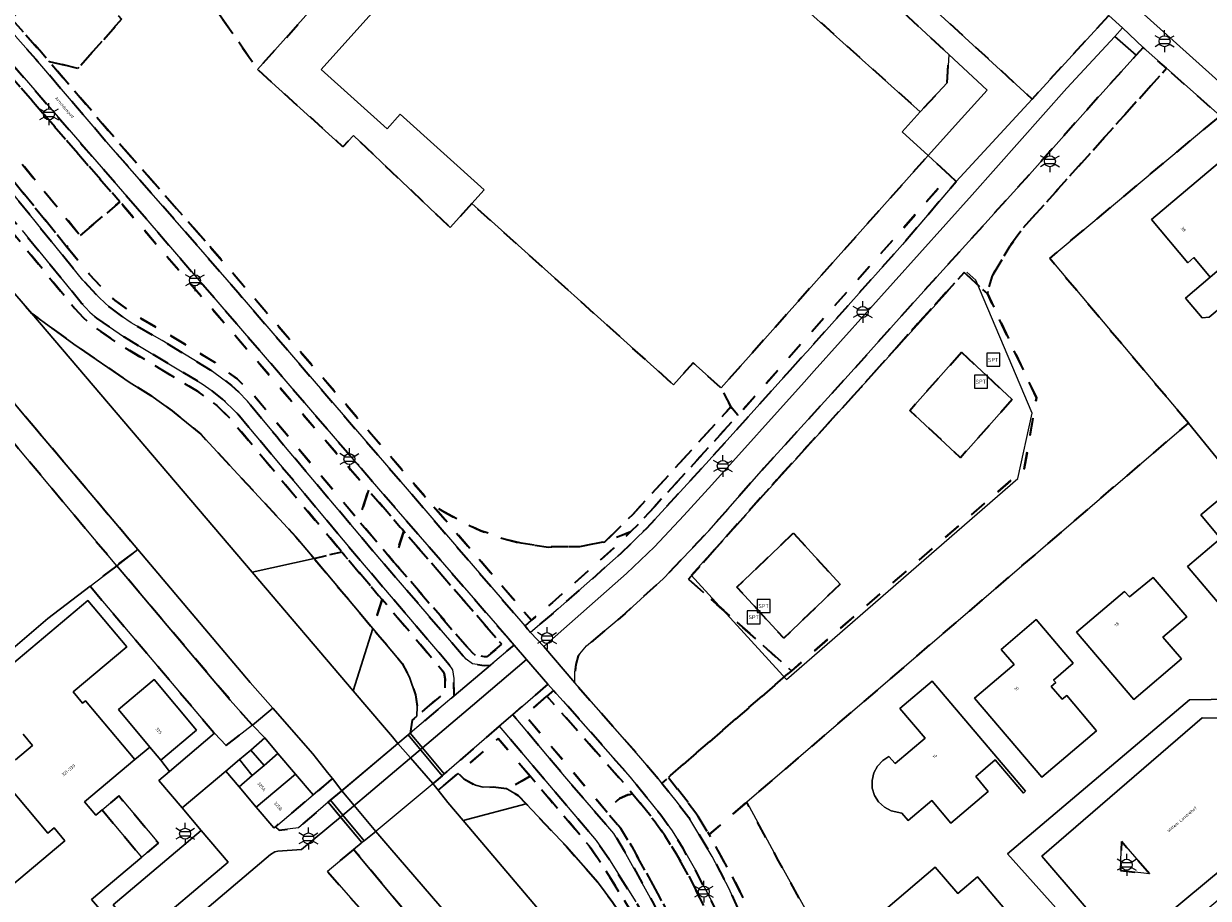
# Model space of a CAD drawing. Extents: x 105780 to 185197, y 477999 to 525027.
# Tile 232 of 256: x 108381 to 108518, y 479887 to 479988. Entities that reach past the tile are written whole.
import ezdxf
from ezdxf.enums import TextEntityAlignment as Align

# ---------------------------------------------------------------- set-up
doc = ezdxf.new("R2010")
doc.units = 0
doc.linetypes.add('XX-HIDDEN', pattern=[4, 2, -2])
for name, color, linetype, lineweight in [('B-GV-GR-MATERIAALGRENS-G', 252, 'XX-HIDDEN', 35), ('B-RO-IE-MEUBILAIR_WEGMEUBILAIR-S', 252, 'Continuous', 25), ('B-RO-IE-TERREINAFSCHEIDING_KUNSTMATIG_HEKWERK-G', 252, 'IE-TERREINAFSCHEIDING-KUNSTMATIG', 18), ('B-WE-GW-WATERGANG_SLOOT_INSTEEK-G', 252, 'Continuous', 30), ('B-XX-KG-KADASTRAAL_BEBOUWING-G', 252, 'Continuous', 20), ('B1-WE-KW-KUNSTWERK_DEK-BRUG', 252, 'Continuous', 18), ('B1-WE-KW-KUNSTWERK_LANDHOOFD-GV', 252, 'Continuous', 18), ('B1-WE-OG-BEBOUWING-T18', 7, 'Continuous', 18), ('B1-WE-OG-TERREIN_ERF-GV', 252, 'Continuous', 18), ('B1-WE-OG-TOPOGRAFIE-T18', 10, 'Continuous', 18), ('B1-WE-VH-VERHARDING_ASFALT-GV', 252, 'Continuous', 18), ('B1-WE-VH-VERHARDING_BETON-GV', 252, 'Continuous', 18), ('B1-WE-VH-VERHARDING_BETONSTRAATSTEEN-GV', 252, 'Continuous', 18), ('B1-WE-VH-VERHARDING_TEGEL-GV', 252, 'Continuous', 18), ('B1-WE-VH-VERHARDING_TEGEL_RUBBER-GV', 252, 'Continuous', 18)]:
    doc.layers.add(name, color=color, linetype=linetype, lineweight=lineweight)
doc.styles.add('NLCS-ISO', font='NLCS-ISO.ttf')
doc.styles.add('NLCS-ISO-M200-T18', font='NLCS-ISO.ttf', dxfattribs={"height": 0.36})
doc.linetypes.add('IE-TERREINAFSCHEIDING-KUNSTMATIG', pattern='A,4,[82,NLCS.SHX,S=0.75,R=90,X=0,Y=0],4,-2', length=10)

# ---------------------------------------------------------------- blocks, each defined once
blk = doc.blocks.new('B-SIE-WEG_LICHTMAST-SO')
at = {"ltscale": 0.1}
for p, q in [((-1.1, 0.63), (-2.19, 1.27)), ((0, 1.27), (0, 2.53)), ((1.1, 0.63), (2.19, 1.27)), ((-1.1, -0.63), (-2.19, -1.27)), ((0, -1.27), (0, -2.53)), ((1.1, -0.63), (2.19, -1.27))]:
    blk.add_line(p, q, dxfattribs=at)
at = {"flags": 128}
for points in [[(-1.16, 0.5), (1.16, 0.5)], [(-1.16, -0.5), (1.16, -0.5)]]:
    blk.add_lwpolyline(points, dxfattribs=at)
at = {"ltscale": 0.1}
blk.add_circle((0, 0), 1.27, dxfattribs=at)
at = {"style": 'NLCS-ISO'}
blk.add_attdef('TYPE', text='', height=1.8, dxfattribs=at).set_placement((0, 2.53), align=Align.BOTTOM_CENTER)
blk = doc.blocks.new('SIE-WEG_SPEELTOESTEL-SO')
at = {"flags": 128}
blk.add_lwpolyline([(-0.75, -0.75), (0.75, -0.75), (0.75, 0.75), (-0.75, 0.75)], close=True, dxfattribs=at)
at = {"style": 'NLCS-ISO'}
blk.add_text('SPT', height=0.45, dxfattribs=at).set_placement((0, 0), align=Align.MIDDLE_CENTER)

msp = doc.modelspace()

# ---------------------------------------------------------------- linework, layer by layer
at = {"layer": 'B-GV-GR-MATERIAALGRENS-G', "flags": 128}
for points in [[(108402.337, 479963.028), (108392.208, 479974.573), (108384.335, 479983.773), (108383.434, 479984.825), (108380.086, 479988.593), (108380.006, 479988.683), (108374.642, 479994.722), (108365.522, 480004.99), (108353.142, 480019.088), (108346.34, 480026.584), (108339.854, 480033.365), (108336.56, 480036.682), (108333.368, 480039.703), (108332.665, 480040.368), (108330.259, 480042.565), (108314.271, 480056.173), (108309.445, 480060.27), (108308.779, 480059.524), (108313.623, 480055.411), (108323.874, 480046.613), (108329.598, 480041.815), (108331.984, 480039.637), (108332.182, 480039.456), (108335.861, 480035.966), (108339.138, 480032.667), (108345.608, 480025.902), (108352.396, 480018.422), (108368.617, 480000), (108373.911, 479994.04), (108382.779, 479984.057), (108391.452, 479973.918), (108401.582, 479962.372), (108406.128, 479957.092), (108439.262, 479918.61), (108440.022, 479919.26), (108428.403, 479932.757), (108424.758, 479936.991)], [(108394.507, 479966.767), (108378.418, 479985.331), (108365.374, 480000), (108342.055, 480026.197), (108340.911, 480027.363), (108336.465, 480031.893), (108330.445, 480037.714), (108328.915, 480039.078), (108326.75, 480041.009), (108314.22, 480050.525), (108306.199, 480056.497), (108305.525, 480055.752), (108312.508, 480050.552), (108313.619, 480049.725), (108326.114, 480040.236), (108327.76, 480038.768), (108328.249, 480038.332), (108329.764, 480036.981), (108335.76, 480031.183), (108341.324, 480025.514), (108363.335, 480000.731), (108376.903, 479985.475), (108379.583, 479982.458), (108392.491, 479967.566), (108420.776, 479934.737), (108421.178, 479934.272), (108424.863, 479930.011), (108425.264, 479929.549), (108436.574, 479916.497), (108437.337, 479917.144), (108422.581, 479934.172)], [(108357.096, 479997.131), (108356.905, 479997.354), (108340.057, 480017.053), (108331.809, 480027.006), (108329.542, 480029.741), (108326.777, 480032.874), (108324.192, 480035.207), (108321.538, 480037.099), (108320.835, 480037.6), (108318.128, 480039.23), (108309.045, 480043.708), (108300.294, 480048.454), (108300.205, 480048.503), (108299.544, 480049.03), (108298.893, 480048.27), (108299.65, 480047.666), (108308.585, 480042.82), (108317.648, 480038.352), (108319.953, 480037.001), (108320.312, 480036.745), (108323.565, 480034.426), (108326.065, 480032.17), (108328.782, 480029.091), (108339.292, 480016.409), (108342.129, 480013.153), (108353.337, 480000), (108362.114, 479989.7), (108376.647, 479972.775), (108388.213, 479958.532), (108390.125, 479956.503), (108391.296, 479955.426), (108392.659, 479954.366), (108393.77, 479953.606), (108397.36, 479951.558), (108402.914, 479948.179), (108405.389, 479946.359), (108406.175, 479945.636), (108407.218, 479944.549), (108410.591, 479940.485), (108411.004, 479939.988), (108422.487, 479926.35), (108432.457, 479914.79), (108433.18, 479914.24), (108434.551, 479914.034), (108435.264, 479914.076), (108437.992, 479916.388), (108437.337, 479917.144), (108436.574, 479916.497), (108434.872, 479915.055), (108434.596, 479915.038), (108433.582, 479915.191), (108433.146, 479915.522), (108424.532, 479925.508), (108424.13, 479925.982), (108420.472, 479930.294), (108420.067, 479930.778), (108407.954, 479945.227), (108406.04, 479947.121), (108403.471, 479949.011), (108397.868, 479952.42), (108394.316, 479954.446), (108391.933, 479956.199), (108390.828, 479957.215), (108388.966, 479959.191), (108386.364, 479962.394), (108377.415, 479973.416)], [(108456.042, 480034.754), (108451.796, 480038.58), (108439.714, 480049.294), (108440.011, 480034.433), (108443.684, 480031.077), (108448.932, 480025.996), (108450.387, 480024.235), (108476.958, 480000), (108482.093, 479995.347), (108484.263, 479993.308), (108484.417, 479992.821), (108484.401, 479992.063), (108484.553, 479991.608), (108497.812, 479979.442), (108506.661, 479989.085), (108494.609, 480000)], [(108335.418, 480016.752), (108326.271, 480027.269), (108322.946, 480030.677), (108318.217, 480034.188), (108318.038, 480034.298), (108313.694, 480030.074), (108319.493, 480026.672), (108327.641, 480017.773), (108343.045, 480000), (108382.319, 479954.697), (108387.179, 479951.144), (108393.658, 479946.683), (108396.067, 479945.217), (108398.524, 479943.439), (108401.834, 479940.751), (108412.796, 479928.911), (108414.899, 479926.406), (108418.131, 479927.118), (108405.191, 479942.582), (108403.694, 479944.041), (108401.433, 479945.722), (108392.467, 479951.091), (108389.191, 479953.368), (108388.325, 479954.131), (108387.278, 479955.266), (108380.42, 479963.611), (108375.74, 479969.149), (108375.138, 479969.859), (108370.18, 479970.093), (108357.344, 479985.141), (108350.491, 479993.299), (108353.516, 479993.137), (108356.084, 479992.315), (108346.047, 480004.044)], [(108362.994, 479985.779), (108350.824, 480000), (108346.81, 480004.69), (108336.179, 480017.401), (108333.626, 480020.337), (108327.007, 480027.947), (108323.606, 480031.432), (108318.778, 480035.017), (108318.038, 480034.298), (108318.217, 480034.188), (108322.946, 480030.677), (108326.271, 480027.269), (108335.418, 480016.752), (108346.047, 480004.044), (108356.084, 479992.315), (108359.064, 479988.834), (108375.138, 479969.859), (108375.74, 479969.149), (108380.42, 479963.611), (108387.278, 479955.266), (108388.325, 479954.131), (108389.191, 479953.368), (108392.467, 479951.091), (108401.433, 479945.722), (108403.694, 479944.041), (108405.191, 479942.582), (108418.131, 479927.118), (108418.467, 479926.717), (108422.353, 479922.139), (108422.758, 479921.664), (108429.668, 479913.547), (108429.933, 479913.157), (108430.037, 479912.46), (108430.062, 479910.979), (108426.775, 479908.194), (108426.227, 479907.73), (108426.014, 479906.238), (108431.07, 479910.522), (108431.036, 479912.543), (108430.888, 479913.53), (108430.465, 479914.154), (108420.051, 479926.385), (108409.208, 479939.341), (108405.925, 479943.263), (108404.344, 479944.804), (108403.152, 479945.751), (108401.989, 479946.554), (108393.01, 479951.931), (108389.809, 479954.156), (108389.025, 479954.847), (108388.032, 479955.923), (108381.188, 479964.251)], [(108405.39, 480010.117), (108398.61, 480002.496), (108395.054, 480005.72), (108393.611, 480004.062), (108408.391, 479982.868), (108415.316, 479990.578), (108409.806, 479995.523), (108415.091, 480001.414)], [(108433.105, 479967.364), (108430.634, 479964.609), (108419.452, 479975.227), (108418.23, 479973.94), (108408.391, 479982.868), (108393.611, 480004.062), (108392.135, 480002.366), (108386.353, 479995.843), (108392.67, 479988.647), (108387.648, 479982.981), (108384.335, 479983.773), (108392.208, 479974.573), (108402.337, 479963.028), (108424.758, 479936.991), (108428.403, 479932.757), (108429.965, 479931.731), (108432.471, 479930.357), (108434.148, 479929.604), (108436.839, 479928.656), (108438.837, 479928.155), (108441.962, 479927.721), (108445.607, 479927.782), (108448.491, 479928.321), (108448.879, 479928.702), (108451.692, 479931.461), (108463.026, 479943.889), (108461.897, 479946.085), (108458.668, 479948.982), (108456.404, 479946.46)], [(108363.335, 480000.731), (108360.806, 480000.513), (108359.573, 479999.41), (108358.989, 479997.982), (108370.884, 479984.091), (108378.95, 479974.698), (108387.891, 479963.686), (108392.491, 479967.566), (108379.583, 479982.458), (108376.903, 479985.475)], [(108471.959, 479999.509), (108469.016, 479996.229), (108467.027, 479994.013), (108484.895, 479977.982), (108486.932, 479980.155), (108488.008, 479981.303), (108488.187, 479984.565), (108483.486, 479988.945), (108475.093, 479996.767)], [(108370.884, 479984.091), (108358.989, 479997.982), (108357.096, 479997.131), (108377.415, 479973.416), (108386.364, 479962.394), (108387.891, 479963.686), (108378.95, 479974.698)], [(108386.353, 479995.843), (108385.335, 479994.694), (108380.006, 479988.683), (108380.086, 479988.593), (108383.434, 479984.825), (108384.335, 479983.773), (108387.648, 479982.981), (108392.67, 479988.647)], [(108458.142, 479924.005), (108468.327, 479935.478), (108478.066, 479946.178), (108484.612, 479953.513), (108489.983, 479959.415), (108492.645, 479956.992), (108493.221, 479959.044), (108495.26, 479962.481), (108496.832, 479964.609), (108513.321, 479982.988), (108510.631, 479985.38), (108509.823, 479984.488), (108504.592, 479978.712), (108497.504, 479970.732), (108483.126, 479954.852), (108476.579, 479947.515), (108466.838, 479936.813), (108460.489, 479929.605), (108455.253, 479924.102), (108450.813, 479920.036), (108446.378, 479916.293), (108445.412, 479915.148), (108445.141, 479914.158), (108445.022, 479913.278), (108445.015, 479912.037), (108452.414, 479903.627), (108454.671, 479900.95), (108455.06, 479900.469), (108455.816, 479901.124), (108470.023, 479913.439)], [(108515.86, 479942.028), (108499.84, 479961.039), (108519.515, 479977.493), (108513.321, 479982.988), (108496.832, 479964.609), (108495.26, 479962.481), (108493.221, 479959.044), (108492.645, 479956.992), (108498.309, 479944.94), (108496.912, 479936.746), (108470.023, 479913.439), (108455.816, 479901.124), (108459.001, 479897.046), (108460.515, 479894.52), (108464.857, 479898.249)], [(108488.305, 479970.602), (108485.821, 479972.936), (108461.897, 479946.085), (108463.026, 479943.889), (108463.845, 479942.933)], [(108469.892, 479948.151), (108471.116, 479949.51), (108471.861, 479950.337), (108482.836, 479962.641), (108489.034, 479969.917), (108488.305, 479970.602), (108463.845, 479942.933), (108463.758, 479942.834), (108454.159, 479932.308), (108452.592, 479930.593), (108451.434, 479929.457), (108449.7, 479927.756), (108442.443, 479921.328), (108440.022, 479919.26), (108439.262, 479918.61), (108439.914, 479917.852), (108443.099, 479920.574), (108450.382, 479927.024), (108453.312, 479929.898), (108460.126, 479937.307)], [(108392.491, 479967.566), (108387.891, 479963.686), (108386.364, 479962.394), (108388.966, 479959.191), (108390.828, 479957.215), (108391.933, 479956.199), (108394.316, 479954.446), (108397.868, 479952.42), (108403.471, 479949.011), (108406.04, 479947.121), (108407.954, 479945.227), (108420.067, 479930.778), (108421.178, 479934.272), (108420.776, 479934.737)], [(108498.309, 479944.94), (108492.645, 479956.992), (108489.983, 479959.415), (108484.612, 479953.513), (108478.066, 479946.178), (108468.327, 479935.478), (108458.142, 479924.005), (108470.023, 479913.439), (108496.912, 479936.746)], [(108489.677, 479950.203), (108495.527, 479944.743), (108489.528, 479938.032), (108483.678, 479943.491)], [(108382.883, 479941.218), (108381.391, 479942.983), (108378.54, 479946.357), (108378.101, 479946.877), (108375.863, 479944.983), (108380.619, 479939.3), (108392.12, 479925.559), (108394.547, 479927.417)], [(108463.845, 479942.933), (108463.026, 479943.889), (108451.692, 479931.461), (108448.879, 479928.702), (108448.491, 479928.321), (108451.434, 479929.457), (108452.592, 479930.593), (108454.159, 479932.308), (108463.758, 479942.834)], [(108421.178, 479934.272), (108420.067, 479930.778), (108420.472, 479930.294), (108424.13, 479925.982), (108425.264, 479929.549), (108424.863, 479930.011)], [(108438.837, 479928.155), (108436.839, 479928.656), (108434.148, 479929.604), (108432.471, 479930.357), (108429.965, 479931.731), (108428.403, 479932.757), (108440.022, 479919.26), (108442.443, 479921.328), (108449.7, 479927.756), (108451.434, 479929.457), (108448.491, 479928.321), (108445.607, 479927.782), (108441.962, 479927.721)], [(108425.264, 479929.549), (108424.13, 479925.982), (108424.532, 479925.508), (108433.146, 479915.522), (108433.582, 479915.191), (108434.596, 479915.038), (108434.872, 479915.055), (108436.574, 479916.497)], [(108470.245, 479929.318), (108475.648, 479923.416), (108469.141, 479917.196), (108463.737, 479923.098)], [(108418.467, 479926.717), (108418.131, 479927.118), (108414.899, 479926.406), (108421.694, 479918.316), (108422.758, 479921.664), (108422.353, 479922.139)], [(108392.12, 479925.559), (108389.042, 479923.204), (108403.42, 479906.216), (108404.756, 479904.805), (108407.796, 479907.141), (108405.229, 479910.049)], [(108422.758, 479921.664), (108421.694, 479918.316), (108425.078, 479914.287), (108425.938, 479912.686), (108426.603, 479910.665), (108426.804, 479909.325), (108426.775, 479908.194), (108430.062, 479910.979), (108430.037, 479912.46), (108429.933, 479913.157), (108429.668, 479913.547)], [(108556.594, 479763.566), (108534.545, 479788.757), (108532.217, 479791.597), (108525.968, 479799.417), (108523.485, 479802.326), (108519.745, 479806.303), (108517.367, 479809.384), (108506.539, 479822.33), (108494.929, 479836.094), (108466.409, 479869.596), (108463.651, 479872.929), (108461.22, 479876.099), (108458.796, 479879.657), (108457.387, 479882.65), (108456.087, 479884.791), (108454.818, 479887.308), (108451.586, 479893.141), (108450.333, 479895.221), (108449.932, 479895.689), (108448.964, 479896.832), (108439.264, 479908.288), (108441.794, 479910.482), (108442.562, 479911.147), (108441.886, 479911.885), (108437.862, 479908.396), (108443.871, 479901.211), (108449.52, 479894.633), (108450.72, 479892.641), (108453.934, 479886.84), (108455.212, 479884.306), (108456.505, 479882.176), (108457.925, 479879.159), (108460.409, 479875.513), (108462.869, 479872.306), (108464.743, 479870.008), (108491.401, 479838.741), (108500.327, 479828.113), (108501.189, 479827.086), (108510.061, 479816.637), (108516.587, 479808.758), (108519.097, 479805.506), (108522.74, 479801.658), (108525.197, 479798.78), (108529.782, 479792.991), (108533.782, 479788.111), (108538.952, 479782.275), (108555.822, 479762.93), (108559.074, 479758.777), (108563.264, 479753.311), (108569.017, 479746.33), (108582.911, 479730.147), (108589.078, 479723.065), (108591.616, 479720.374), (108600.95, 479710.665), (108607.118, 479704.701), (108607.811, 479705.47), (108607.069, 479706.14), (108601.658, 479711.371), (108592.942, 479720.436), (108592.883, 479720.498), (108589.819, 479723.737), (108583.922, 479730.508), (108583.897, 479730.536), (108569.782, 479746.974), (108564.046, 479753.935)], [(108461.672, 479885.122), (108458.932, 479890.405), (108457.529, 479892.896), (108456.242, 479894.962), (108454.962, 479896.754), (108451.416, 479901.142), (108443.68, 479909.926), (108442.562, 479911.147), (108441.794, 479910.482), (108450.655, 479900.493), (108451.725, 479899.188), (108452.646, 479898.065), (108454.163, 479896.152), (108455.41, 479894.406), (108456.669, 479892.386), (108458.052, 479889.929), (108460.767, 479884.695), (108461.739, 479882.409), (108462.832, 479880.125), (108466.057, 479874.396), (108467.487, 479872.117), (108468.135, 479871.225), (108468.896, 479870.182), (108470.979, 479867.783), (108473.589, 479864.557), (108476.19, 479861.699), (108481.495, 479855.3), (108491.109, 479844.245), (108496.661, 479837.628), (108508.327, 479823.91), (108521.989, 479808.019), (108528.931, 479800.007), (108534.441, 479793.347), (108586.218, 479732.349), (108586.235, 479732.328), (108588.575, 479729.568), (108594.557, 479721.76), (108594.571, 479721.742), (108599.316, 479715.552), (108602.68, 479711.401), (108607.236, 479706.325), (108607.069, 479706.14), (108607.811, 479705.47), (108608.581, 479706.324), (108603.441, 479712.05), (108600.101, 479716.171), (108589.354, 479730.196), (108578.172, 479743.36), (108569.885, 479753.199), (108537.233, 479791.543), (108529.694, 479800.653), (108521.272, 479810.374), (108509.212, 479824.414), (108497.127, 479838.625), (108491.869, 479844.895), (108485.706, 479851.915), (108482.257, 479855.947), (108476.945, 479862.355), (108474.348, 479865.209), (108471.746, 479868.425), (108469.679, 479870.806), (108468.316, 479872.677), (108466.917, 479874.907), (108463.72, 479880.587), (108462.651, 479882.821)], [(108441.794, 479910.482), (108439.264, 479908.288), (108448.964, 479896.832), (108449.027, 479897.147), (108449.301, 479897.763), (108449.611, 479898.193), (108450.182, 479898.698), (108451.145, 479899.118), (108451.725, 479899.188), (108450.655, 479900.493)], [(108518.06, 479803.844), (108514.763, 479807.947), (108508.108, 479815.882), (108501.831, 479823.242), (108496.785, 479829.383), (108483.281, 479845.069), (108468.2, 479862.787), (108462.604, 479869.211), (108459.261, 479873.594), (108457.617, 479875.984), (108455.729, 479879.365), (108453.261, 479884.704), (108452.056, 479886.761), (108449.004, 479891.593), (108447.477, 479893.832), (108436.285, 479907.029), (108429.941, 479901.528), (108429.681, 479901.309), (108428.619, 479900.418), (108428.63, 479900.406), (108429.244, 479899.635), (108431.534, 479901.586), (108436.175, 479905.61), (108439.857, 479901.256), (108441.994, 479898.73), (108446.681, 479893.224), (108448.165, 479891.048), (108452.379, 479884.23), (108454.837, 479878.911), (108456.767, 479875.456), (108458.271, 479873.267), (108458.556, 479872.891), (108461.828, 479868.58), (108467.443, 479862.134), (108490.276, 479835.384), (108496.02, 479828.739), (108501.063, 479822.601), (108510.29, 479811.724), (108510.555, 479811.408), (108513.99, 479807.312), (108517.296, 479803.199), (108521.619, 479798.328), (108527.085, 479791.281), (108531.604, 479785.872), (108544.19, 479771.476), (108548.36, 479767.071), (108553.233, 479761.214), (108558.162, 479754.792), (108562.253, 479749.648), (108577.942, 479731.022), (108580.749, 479727.99), (108587.384, 479720.476), (108589.358, 479718.446), (108596.118, 479710.961), (108604.682, 479702.582), (108605.63, 479703.053), (108596.839, 479711.654), (108590.088, 479719.13), (108588.118, 479721.156), (108582.507, 479727.564), (108578.692, 479731.684), (108563.027, 479750.281), (108558.95, 479755.408), (108555.842, 479759.521), (108554.014, 479761.838), (108549.108, 479767.735), (108544.93, 479772.149), (108540.104, 479777.737), (108532.364, 479786.522), (108527.864, 479791.908), (108522.389, 479798.967)], [(108439.857, 479901.256), (108436.175, 479905.61), (108431.534, 479901.586), (108432.196, 479900.942), (108433.542, 479900.217), (108434.435, 479899.984), (108435.595, 479900.018), (108437.115, 479899.822), (108437.234, 479899.752)], [(108439.857, 479901.256), (108437.234, 479899.752), (108438.464, 479899.034), (108439.41, 479898.054), (108444.046, 479893.128), (108447.627, 479889.068), (108449.391, 479886.69), (108453.115, 479881.134), (108455.199, 479876.507), (108456.41, 479874.266), (108457.334, 479872.337), (108458.556, 479872.891), (108458.271, 479873.267), (108456.767, 479875.456), (108454.837, 479878.911), (108452.379, 479884.23), (108448.165, 479891.048), (108446.681, 479893.224), (108441.994, 479898.73)], [(108541.698, 479791.555), (108475.226, 479869.577), (108472.786, 479872.478), (108471.254, 479874.453), (108467.598, 479880.321), (108463.734, 479888.681), (108460.515, 479894.52), (108459.001, 479897.046), (108455.816, 479901.124), (108455.06, 479900.469), (108456.705, 479898.432), (108458.175, 479896.479), (108460.878, 479891.972), (108462.837, 479888.239), (108464.002, 479885.6), (108466.716, 479879.845), (108469.247, 479875.652), (108470.432, 479873.881), (108472.008, 479871.849), (108476.337, 479866.705), (108481.938, 479860.187), (108490.053, 479850.622), (108507.122, 479830.637), (108534.14, 479799.004), (108542.311, 479789.269), (108574.761, 479751.165), (108589.062, 479734.172), (108591.215, 479731.679), (108596.994, 479724.603), (108613.034, 479711.264), (108616.594, 479715.21), (108615.852, 479715.88), (108612.935, 479712.647), (108597.708, 479725.31)], [(108416.533, 479898.256), (108416.793, 479898.475), (108418.109, 479899.583), (108417.017, 479900.981), (108414.786, 479899.099), (108410.437, 479895.429), (108410.868, 479895.045), (108413.102, 479895.299)], [(108390.44, 479897.366), (108395.029, 479891.908), (108396.935, 479893.516), (108392.346, 479898.974)], [(108451.725, 479899.188), (108451.145, 479899.118), (108450.182, 479898.698), (108449.611, 479898.193), (108449.301, 479897.763), (108449.027, 479897.147), (108448.964, 479896.832), (108449.932, 479895.689), (108450.333, 479895.221), (108451.586, 479893.141), (108454.818, 479887.308), (108456.087, 479884.791), (108457.387, 479882.65), (108458.796, 479879.657), (108461.22, 479876.099), (108463.651, 479872.929), (108466.409, 479869.596), (108468.135, 479871.225), (108467.487, 479872.117), (108466.057, 479874.396), (108462.832, 479880.125), (108461.739, 479882.409), (108460.767, 479884.695), (108458.052, 479889.929), (108456.669, 479892.386), (108455.41, 479894.406), (108454.163, 479896.152), (108452.646, 479898.065)], [(108464.857, 479898.249), (108460.515, 479894.52), (108463.734, 479888.681), (108467.598, 479880.321), (108471.254, 479874.453), (108472.786, 479872.478), (108475.226, 479869.577), (108476.72, 479869.366), (108478.186, 479869.157), (108543.215, 479792.858), (108541.698, 479791.555), (108597.708, 479725.31), (108612.935, 479712.647), (108615.852, 479715.88), (108604.31, 479726.268), (108601.506, 479729.456), (108598.489, 479733.071), (108595.881, 479736.037), (108594.08, 479737.662), (108594.269, 479737.871), (108593.501, 479738.744), (108568.021, 479768.931), (108527.214, 479816.995), (108520.443, 479824.99), (108491.165, 479859.562), (108477.253, 479875.791), (108468.523, 479891.496)], [(108511.362, 479889.977), (108508.134, 479893.722), (108508.01, 479890.353)], [(108419.472, 479892.8), (108416.443, 479890.282), (108422.724, 479883.145), (108423.75, 479882.959), (108424.173, 479883.108), (108424.977, 479883.498), (108425.619, 479883.907), (108426.132, 479884.128), (108426.733, 479884.066)]]:
    msp.add_lwpolyline(points, close=True, dxfattribs=at)
at = {"layer": 'B-RO-IE-TERREINAFSCHEIDING_KUNSTMATIG_HEKWERK-G', "flags": 128}
msp.add_lwpolyline([(108488.156, 479957.337), (108458.455, 479924.47), (108469.461, 479912.409), (108496.146, 479935.627), (108497.805, 479943.165), (108491.322, 479958.543), (108490.267, 479959.448)], dxfattribs=at)
at = {"layer": 'B-WE-GW-WATERGANG_SLOOT_INSTEEK-G', "flags": 128}
for points in [[(108378.54, 479946.357), (108381.391, 479942.983), (108382.883, 479941.218), (108394.547, 479927.417), (108407.523, 479912.064), (108410.132, 479909.109), (108414.78, 479903.845), (108416.475, 479901.675), (108417.017, 479900.981), (108418.109, 479899.583), (108421.353, 479902.314), (108424.596, 479905.045), (108423.948, 479905.806), (108423.042, 479906.87), (108419.412, 479911.134), (108407.75, 479924.83), (108382.319, 479954.697), (108343.045, 480000)], [(108453.385, 479871.085), (108432.13, 479896.147), (108430.365, 479898.228), (108429.244, 479899.635), (108428.63, 479900.406), (108428.619, 479900.418), (108426.058, 479903.364), (108424.596, 479905.045), (108421.353, 479902.314), (108418.109, 479899.583), (108419.548, 479897.862), (108422.038, 479894.885), (108423.66, 479892.999), (108434.968, 479879.85)], [(108449.391, 479886.69), (108447.627, 479889.068), (108444.046, 479893.128), (108439.41, 479898.054), (108432.13, 479896.147), (108453.385, 479871.085)]]:
    msp.add_lwpolyline(points, dxfattribs=at)
for points in [[(108382.319, 479954.697), (108407.75, 479924.83), (108414.899, 479926.406), (108412.796, 479928.911), (108401.834, 479940.751), (108398.524, 479943.439), (108396.067, 479945.217), (108393.658, 479946.683), (108387.179, 479951.144)], [(108394.547, 479927.417), (108392.12, 479925.559), (108405.229, 479910.049), (108407.796, 479907.141), (108410.132, 479909.109), (108407.523, 479912.064)], [(108414.899, 479926.406), (108407.75, 479924.83), (108419.412, 479911.134), (108421.694, 479918.316)], [(108425.938, 479912.686), (108425.078, 479914.287), (108421.694, 479918.316), (108419.412, 479911.134), (108423.042, 479906.87), (108423.948, 479905.806), (108424.596, 479905.045), (108425.754, 479906.019), (108426.014, 479906.238), (108426.227, 479907.73), (108426.775, 479908.194), (108426.804, 479909.325), (108426.603, 479910.665)], [(108410.132, 479909.109), (108407.796, 479907.141), (108409.24, 479905.67), (108410.741, 479903.891), (108412.766, 479901.492), (108414.786, 479899.099), (108417.017, 479900.981), (108416.475, 479901.675), (108414.78, 479903.845)], [(108439.41, 479898.054), (108438.464, 479899.034), (108437.234, 479899.752), (108437.115, 479899.822), (108435.595, 479900.018), (108434.435, 479899.984), (108433.542, 479900.217), (108432.196, 479900.942), (108431.534, 479901.586), (108429.244, 479899.635), (108430.365, 479898.228), (108432.13, 479896.147)], [(108422.038, 479894.885), (108420.686, 479893.806), (108420.615, 479893.75), (108420.423, 479893.59), (108420.341, 479893.522), (108419.472, 479892.8), (108426.733, 479884.066), (108427.69, 479884.861), (108444.423, 479865.426), (108445.866, 479866.626), (108434.968, 479879.85), (108423.66, 479892.999)]]:
    msp.add_lwpolyline(points, close=True, dxfattribs=at)
at = {"layer": 'B-XX-KG-KADASTRAAL_BEBOUWING-G', "flags": 128}
for points in [[(108433.92, 480003.136), (108431.483, 480000.421), (108431.106, 480000), (108425.386, 479993.624), (108415.716, 479982.846), (108423.336, 479976.01), (108424.831, 479977.677), (108434.541, 479968.965), (108433.105, 479967.364), (108456.404, 479946.46), (108458.668, 479948.982), (108461.897, 479946.085), (108485.821, 479972.936), (108482.8, 479975.647), (108484.895, 479977.982), (108467.027, 479994.013), (108461.708, 479998.785), (108462.798, 480000), (108463.391, 480000.661), (108458.289, 480005.237), (108454.978, 480008.208), (108452.39, 480005.324), (108447.757, 480000.16), (108438.612, 480008.366)], [(108518.376, 479958.885), (108523.108, 479962.901), (108524.619, 479964.183), (108521.442, 479967.93), (108522.586, 479968.9), (108519.597, 479972.428), (108519.375, 479972.245), (108519.446, 479972.161), (108511.586, 479965.52), (108515.788, 479960.547), (108516.472, 479961.132)], [(108524.619, 479964.183), (108523.108, 479962.901), (108518.376, 479958.885), (108515.505, 479956.452), (108517.445, 479954.162), (108518.235, 479954.25), (108519.903, 479955.659), (108523.848, 479950.992), (108531.714, 479957.641), (108531.785, 479957.557), (108532.029, 479957.764), (108528.989, 479961.349), (108527.845, 479960.379)], [(108525.856, 479930.005), (108521.578, 479935.021), (108517.296, 479931.421), (108519.579, 479928.705), (108515.748, 479925.453), (108523.442, 479916.389), (108529.236, 479921.307), (108523.534, 479928.025)], [(108515.672, 479919.661), (108511.792, 479924.216), (108509.042, 479921.949), (108508.482, 479922.603), (108502.945, 479917.893), (108509.554, 479910.124), (108515.046, 479914.796), (108512.908, 479917.31)], [(108505.256, 479906.508), (108501.803, 479910.568), (108501.3, 479910.14), (108500.03, 479911.633), (108500.533, 479912.061), (108500.274, 479912.365), (108502.559, 479914.309), (108498.281, 479919.338), (108494.245, 479915.903), (108495.735, 479914.152), (108491.164, 479910.264), (108498.935, 479901.13)], [(108401.335, 479906.564), (108396.442, 479912.421), (108392.309, 479908.968), (108395.941, 479904.621), (108397.202, 479903.111)], [(108481.984, 479902.71), (108481.286, 479903.533), (108480.568, 479903.091), (108479.955, 479902.436), (108479.535, 479901.642), (108479.338, 479900.772), (108479.354, 479899.881), (108479.623, 479899.022), (108480.084, 479898.281), (108480.752, 479897.676), (108481.541, 479897.275), (108482.785, 479896.995), (108483.505, 479896.144), (108486.237, 479898.445), (108488.437, 479895.839), (108492.752, 479899.483), (108491.301, 479901.237), (108493.544, 479903.166), (108496.8, 479899.318), (108497.04, 479899.519), (108486.276, 479912.24), (108482.547, 479909.076), (108485.458, 479905.646)], [(108410.741, 479903.891), (108409.24, 479905.67), (108407.59, 479904.278), (108409.142, 479902.51)], [(108412.766, 479901.492), (108410.741, 479903.891), (108409.142, 479902.51), (108407.773, 479901.329), (108406.261, 479900.023), (108408.238, 479897.681)], [(108407.59, 479904.278), (108406.291, 479903.181), (108407.773, 479901.329), (108409.142, 479902.51)], [(108406.291, 479903.181), (108404.717, 479901.853), (108406.261, 479900.023), (108407.773, 479901.329)], [(108414.786, 479899.099), (108412.766, 479901.492), (108408.238, 479897.681), (108410.263, 479895.282), (108410.437, 479895.429)], [(108496.545, 479883.679), (108491.508, 479889.639), (108489.217, 479887.703), (108486.635, 479890.758), (108481.136, 479886.11), (108483.718, 479883.055), (108482.458, 479881.99), (108486.099, 479877.687), (108485.702, 479877.351), (108486.464, 479876.45), (108486.861, 479876.786), (108487.507, 479876.023)]]:
    msp.add_lwpolyline(points, close=True, dxfattribs=at)
for points in [[(108378.022, 479887.024), (108382.598, 479881.582), (108383.221, 479882.106), (108384.629, 479880.432), (108390.569, 479885.427), (108389.224, 479887.027), (108395.029, 479891.908), (108390.44, 479897.366), (108389.707, 479896.749), (108388.412, 479898.289), (108394.229, 479903.181), (108388.512, 479909.98), (108388.179, 479909.7), (108387.098, 479910.986), (108393.291, 479916.193), (108388.781, 479921.557), (108376.31, 479911.071)], [(108381.311, 479906.101), (108382.399, 479904.806), (108380.439, 479903.158)], [(108378.37, 479901.567), (108384.151, 479894.692), (108384.88, 479895.306), (108386.136, 479893.812), (108379.85, 479888.526)]]:
    msp.add_lwpolyline(points, dxfattribs=at)
at = {"layer": 'B1-WE-KW-KUNSTWERK_DEK-BRUG', "flags": 128}
msp.add_lwpolyline([(108416.533, 479898.256), (108420.423, 479893.59), (108420.615, 479893.75), (108420.686, 479893.806), (108429.681, 479901.309), (108429.941, 479901.528), (108427.438, 479904.53), (108426.014, 479906.238), (108425.754, 479906.019), (108416.793, 479898.475)], close=True, dxfattribs=at)
at = {"layer": 'B1-WE-KW-KUNSTWERK_LANDHOOFD-GV', "flags": 128}
for points in [[(108426.014, 479906.238), (108425.754, 479906.019), (108429.681, 479901.309), (108429.941, 479901.528), (108427.438, 479904.53)], [(108416.793, 479898.475), (108416.533, 479898.256), (108417.971, 479896.531), (108420.423, 479893.59), (108420.615, 479893.75), (108420.686, 479893.806), (108418.233, 479896.749)]]:
    msp.add_lwpolyline(points, close=True, dxfattribs=at)
at = {"layer": 'B1-WE-OG-TERREIN_ERF-GV', "flags": 128}
for points in [[(108532.195, 479965.345), (108527.813, 479970.29), (108525.963, 479971.97), (108519.515, 479977.493), (108499.84, 479961.039), (108515.86, 479942.028), (108521.578, 479935.021), (108525.856, 479930.005), (108534.346, 479919.413), (108535.086, 479919.99), (108530.7, 479925.179), (108533.755, 479927.761), (108538.141, 479922.572), (108539.102, 479923.442), (108547.655, 479930.557), (108555.784, 479937.396), (108540.279, 479955.672)], [(108515.505, 479956.452), (108518.376, 479958.885), (108516.472, 479961.132), (108515.788, 479960.547), (108511.586, 479965.52), (108519.446, 479972.161), (108519.375, 479972.245), (108519.597, 479972.428), (108522.586, 479968.9), (108521.442, 479967.93), (108524.619, 479964.183), (108527.845, 479960.379), (108528.989, 479961.349), (108532.029, 479957.764), (108531.785, 479957.557), (108531.714, 479957.641), (108523.848, 479950.992), (108519.903, 479955.659), (108518.235, 479954.25), (108517.445, 479954.162)], [(108515.672, 479919.661), (108512.908, 479917.31), (108515.046, 479914.796), (108509.554, 479910.124), (108502.945, 479917.893), (108508.482, 479922.603), (108509.042, 479921.949), (108511.792, 479924.216)], [(108505.256, 479906.508), (108498.935, 479901.13), (108491.164, 479910.264), (108495.735, 479914.152), (108494.245, 479915.903), (108498.281, 479919.338), (108502.559, 479914.309), (108500.274, 479912.365), (108500.533, 479912.061), (108500.03, 479911.633), (108501.3, 479910.14), (108501.803, 479910.568)], [(108481.984, 479902.71), (108485.458, 479905.646), (108482.547, 479909.076), (108486.276, 479912.24), (108497.04, 479899.519), (108496.8, 479899.318), (108493.544, 479903.166), (108491.301, 479901.237), (108492.752, 479899.483), (108488.437, 479895.839), (108486.237, 479898.445), (108483.505, 479896.144), (108482.785, 479896.995), (108481.541, 479897.275), (108480.752, 479897.676), (108480.084, 479898.281), (108479.623, 479899.022), (108479.354, 479899.881), (108479.338, 479900.772), (108479.535, 479901.642), (108479.955, 479902.436), (108480.568, 479903.091), (108481.286, 479903.533)], [(108496.545, 479883.679), (108487.507, 479876.023), (108486.861, 479876.786), (108486.464, 479876.45), (108485.702, 479877.351), (108486.099, 479877.687), (108482.458, 479881.99), (108483.718, 479883.055), (108481.136, 479886.11), (108486.635, 479890.758), (108489.217, 479887.703), (108491.508, 479889.639)]]:
    msp.add_lwpolyline(points, close=True, dxfattribs=at)
for points in [[(108523.442, 479916.389), (108515.748, 479925.453), (108519.579, 479928.705), (108517.296, 479931.421), (108521.578, 479935.021), (108515.86, 479942.028), (108464.857, 479898.249), (108468.523, 479891.496), (108477.253, 479875.791)], [(108372.284, 479909.302), (108384.149, 479919.459), (108389.042, 479923.204), (108392.12, 479925.559), (108380.619, 479939.3)], [(108376.31, 479911.071), (108388.781, 479921.557), (108393.291, 479916.193), (108387.098, 479910.986), (108388.179, 479909.7), (108388.512, 479909.98), (108394.229, 479903.181), (108395.941, 479904.621), (108392.309, 479908.968), (108396.442, 479912.421), (108401.335, 479906.564), (108397.202, 479903.111), (108398.227, 479901.819), (108403.42, 479906.216), (108389.042, 479923.204), (108384.149, 479919.459), (108372.284, 479909.302)], [(108508.12, 479877.585), (108494.978, 479892.277), (108515.976, 479910.067), (108523.479, 479910.208)], [(108380.439, 479903.158), (108382.399, 479904.806), (108381.311, 479906.101)], [(108379.85, 479888.526), (108386.136, 479893.812), (108384.88, 479895.306), (108384.151, 479894.692), (108378.37, 479901.567)]]:
    msp.add_lwpolyline(points, dxfattribs=at)
at = {"layer": 'B1-WE-VH-VERHARDING_ASFALT-GV', "flags": 128}
for points in [[(108483.486, 479988.945), (108488.187, 479984.565), (108492.603, 479980.45), (108489.649, 479977.177), (108485.821, 479972.936), (108488.305, 479970.602), (108489.034, 479969.917), (108497.812, 479979.442), (108484.553, 479991.608)], [(108381.188, 479964.251), (108388.032, 479955.923), (108389.025, 479954.847), (108389.809, 479954.156), (108393.01, 479951.931), (108401.989, 479946.554), (108403.152, 479945.751), (108404.344, 479944.804), (108405.925, 479943.263), (108409.208, 479939.341), (108420.051, 479926.385), (108430.465, 479914.154), (108430.888, 479913.53), (108431.036, 479912.543), (108431.07, 479910.522), (108435.264, 479914.076), (108434.551, 479914.034), (108433.18, 479914.24), (108432.457, 479914.79), (108422.487, 479926.35), (108411.004, 479939.988), (108410.591, 479940.485), (108407.218, 479944.549), (108406.175, 479945.636), (108405.389, 479946.359), (108402.914, 479948.179), (108397.36, 479951.558), (108393.77, 479953.606), (108392.659, 479954.366), (108391.296, 479955.426), (108390.125, 479956.503), (108388.213, 479958.532), (108376.647, 479972.775)], [(108453.934, 479886.84), (108450.72, 479892.641), (108449.52, 479894.633), (108443.871, 479901.211), (108437.862, 479908.396), (108436.285, 479907.029), (108447.477, 479893.832), (108449.004, 479891.593), (108452.056, 479886.761)]]:
    msp.add_lwpolyline(points, dxfattribs=at)
for points in [[(108509.823, 479984.488), (108507.364, 479986.68), (108501.814, 479980.699), (108490.903, 479968.4), (108472.639, 479948.056), (108471.481, 479946.766), (108460.83, 479934.902), (108457.587, 479931.34), (108454.22, 479927.736), (108450.986, 479924.643), (108441.421, 479916.227), (108445.015, 479912.037), (108445.022, 479913.278), (108445.141, 479914.158), (108445.412, 479915.148), (108446.378, 479916.293), (108450.813, 479920.036), (108455.253, 479924.102), (108460.489, 479929.605), (108466.838, 479936.813), (108476.579, 479947.515), (108483.126, 479954.852), (108497.504, 479970.732), (108504.592, 479978.712)], [(108417.971, 479896.531), (108427.438, 479904.53), (108426.014, 479906.238), (108425.754, 479906.019), (108416.793, 479898.475), (108416.533, 479898.256)], [(108417.971, 479896.531), (108420.423, 479893.59), (108420.615, 479893.75), (108420.686, 479893.806), (108429.681, 479901.309), (108429.941, 479901.528), (108427.438, 479904.53)]]:
    msp.add_lwpolyline(points, close=True, dxfattribs=at)
at = {"layer": 'B1-WE-VH-VERHARDING_BETON-GV', "flags": 128}
for points in [[(108464.002, 479885.6), (108462.837, 479888.239), (108460.878, 479891.972), (108458.175, 479896.479), (108456.705, 479898.432), (108455.06, 479900.469), (108454.671, 479900.95), (108452.414, 479903.627), (108445.015, 479912.037), (108441.421, 479916.227), (108439.914, 479917.852), (108439.262, 479918.61), (108406.128, 479957.092), (108401.582, 479962.372), (108391.452, 479973.918), (108382.779, 479984.057), (108373.911, 479994.04)], [(108378.418, 479985.331), (108394.507, 479966.767), (108422.581, 479934.172), (108437.337, 479917.144), (108437.992, 479916.388), (108439.418, 479914.739), (108441.886, 479911.885), (108442.562, 479911.147), (108443.68, 479909.926), (108451.416, 479901.142), (108454.962, 479896.754), (108456.242, 479894.962), (108457.529, 479892.896), (108458.932, 479890.405), (108461.672, 479885.122)]]:
    msp.add_lwpolyline(points, dxfattribs=at)
at = {"layer": 'B1-WE-VH-VERHARDING_BETONSTRAATSTEEN-GV', "flags": 128}
for points in [[(108518.251, 479993.39), (108515.642, 479995.711), (108514.198, 479996.942), (108510.206, 480000), (108508.238, 480001.508), (108506.882, 480000), (108503.259, 479995.973), (108520.112, 479980.809), (108525.028, 479986.189), (108520.005, 479991.727), (108519.297, 479992.445)], [(108558.978, 479930.508), (108556.04, 479933.989), (108525.006, 479907.922), (108517.445, 479907.982), (108498.927, 479892.038), (108508.246, 479881.19), (108508.389, 479881.151), (108527.013, 479896.613), (108528.463, 479904.598), (108533.066, 479908.506)], [(108436.285, 479907.029), (108437.862, 479908.396), (108441.886, 479911.885), (108439.418, 479914.739), (108433.187, 479909.429), (108427.438, 479904.53), (108429.941, 479901.528)], [(108406.291, 479903.181), (108407.59, 479904.278), (108409.24, 479905.67), (108407.796, 479907.141), (108404.756, 479904.805), (108403.42, 479906.216), (108398.227, 479901.819), (108396.998, 479900.778), (108399.673, 479897.596), (108404.717, 479901.853)], [(108404.971, 479891.34), (108401.873, 479894.999), (108391.714, 479886.396), (108394.799, 479882.726)], [(108511.362, 479889.977), (108508.01, 479890.353), (108508.134, 479893.722)]]:
    msp.add_lwpolyline(points, close=True, dxfattribs=at)
msp.add_lwpolyline([(108422.724, 479883.145), (108416.443, 479890.282), (108419.472, 479892.8), (108420.341, 479893.522), (108420.423, 479893.59), (108417.971, 479896.531), (108413.444, 479892.782), (108410.737, 479892.601), (108410.373, 479892.522), (108409.883, 479892.223), (108376.198, 479863.702)], dxfattribs=at)
at = {"layer": 'B1-WE-VH-VERHARDING_TEGEL-GV', "flags": 128}
for points in [[(108520.112, 479980.809), (108503.259, 479995.973), (108498.588, 480000), (108476.925, 480019.429), (108470.73, 480025.08), (108464.773, 480030.514), (108457.799, 480036.792), (108456.042, 480034.754), (108494.609, 480000), (108506.661, 479989.085), (108508.241, 479987.647), (108510.631, 479985.38), (108513.321, 479982.988), (108519.515, 479977.493)], [(108415.316, 479990.578), (108408.391, 479982.868), (108418.23, 479973.94), (108419.452, 479975.227), (108430.634, 479964.609), (108433.105, 479967.364), (108434.541, 479968.965), (108424.831, 479977.677), (108423.336, 479976.01), (108415.716, 479982.846), (108425.386, 479993.624)], [(108376.198, 479863.702), (108409.883, 479892.223), (108410.373, 479892.522), (108410.737, 479892.601), (108413.444, 479892.782), (108417.971, 479896.531), (108416.533, 479898.256), (108413.102, 479895.299), (108410.868, 479895.045), (108410.437, 479895.429), (108410.263, 479895.282), (108408.238, 479897.681), (108406.261, 479900.023), (108404.717, 479901.853), (108399.673, 479897.596), (108401.873, 479894.999), (108404.971, 479891.34), (108394.799, 479882.726), (108393.654, 479881.757), (108377.323, 479867.93)]]:
    msp.add_lwpolyline(points, dxfattribs=at)
for points in [[(108490.903, 479968.4), (108501.814, 479980.699), (108507.364, 479986.68), (108508.241, 479987.647), (108506.661, 479989.085), (108497.812, 479979.442), (108489.034, 479969.917), (108482.836, 479962.641), (108471.861, 479950.337), (108471.116, 479949.51), (108469.892, 479948.151), (108460.126, 479937.307), (108453.312, 479929.898), (108450.382, 479927.024), (108443.099, 479920.574), (108439.914, 479917.852), (108441.421, 479916.227), (108450.986, 479924.643), (108454.22, 479927.736), (108457.587, 479931.34), (108460.83, 479934.902), (108471.481, 479946.766), (108472.639, 479948.056)], [(108508.241, 479987.647), (108507.364, 479986.68), (108509.823, 479984.488), (108510.631, 479985.38)], [(108492.603, 479980.45), (108488.187, 479984.565), (108488.008, 479981.303), (108486.932, 479980.155), (108484.895, 479977.982), (108482.8, 479975.647), (108485.821, 479972.936), (108489.649, 479977.177)], [(108564.222, 479927.572), (108555.784, 479937.396), (108547.655, 479930.557), (108539.102, 479923.442), (108538.141, 479922.572), (108535.086, 479919.99), (108534.346, 479919.413), (108530.208, 479915.908), (108523.479, 479910.208), (108515.976, 479910.067), (108494.978, 479892.277), (108508.12, 479877.585), (108529.223, 479895.324), (108530.28, 479901.637), (108541.584, 479911.233), (108560.743, 479927.852)], [(108558.978, 479930.508), (108533.066, 479908.506), (108528.463, 479904.598), (108527.013, 479896.613), (108508.389, 479881.151), (108508.246, 479881.19), (108498.927, 479892.038), (108517.445, 479907.982), (108525.006, 479907.922), (108556.04, 479933.989)], [(108439.418, 479914.739), (108437.992, 479916.388), (108435.264, 479914.076), (108431.07, 479910.522), (108426.014, 479906.238), (108427.438, 479904.53), (108433.187, 479909.429)], [(108425.754, 479906.019), (108424.596, 479905.045), (108426.058, 479903.364), (108428.619, 479900.418), (108429.681, 479901.309)], [(108398.227, 479901.819), (108397.202, 479903.111), (108395.941, 479904.621), (108394.229, 479903.181), (108388.412, 479898.289), (108389.707, 479896.749), (108390.44, 479897.366), (108392.346, 479898.974), (108396.935, 479893.516), (108395.029, 479891.908), (108389.224, 479887.027), (108390.569, 479885.427), (108391.524, 479884.291), (108393.654, 479881.757), (108394.799, 479882.726), (108391.714, 479886.396), (108401.873, 479894.999), (108399.673, 479897.596), (108396.998, 479900.778)], [(108418.109, 479899.583), (108416.793, 479898.475), (108418.233, 479896.749), (108420.686, 479893.806), (108422.038, 479894.885), (108419.548, 479897.862)]]:
    msp.add_lwpolyline(points, close=True, dxfattribs=at)
at = {"layer": 'B1-WE-VH-VERHARDING_TEGEL_RUBBER-GV', "flags": 128}
for points in [[(108489.677, 479950.203), (108483.678, 479943.491), (108489.528, 479938.032), (108495.527, 479944.743)], [(108470.245, 479929.318), (108463.737, 479923.098), (108469.141, 479917.196), (108475.648, 479923.416)]]:
    msp.add_lwpolyline(points, close=True, dxfattribs=at)

# ---------------------------------------------------------------- block references
at = {"layer": 'B-RO-IE-MEUBILAIR_WEGMEUBILAIR-S', "xscale": 0.5, "yscale": 0.5, "zscale": 0.5}
for p in [(108513.099, 479986.119), (108384.293, 479977.682), (108499.863, 479972.26), (108401.144, 479958.508), (108478.253, 479954.849), (108418.989, 479937.869), (108462.102, 479937.077), (108441.81, 479917.201), (108400.022, 479894.615), (108414.261, 479894.067), (108508.741, 479891.038), (108459.907, 479887.933)]:
    msp.add_blockref('B-SIE-WEG_LICHTMAST-SO', p, dxfattribs=at)
at = {"layer": 'B-RO-IE-MEUBILAIR_WEGMEUBILAIR-S'}
for p in [(108493.318, 479949.333), (108491.894, 479946.808), (108466.813, 479920.904), (108465.673, 479919.616)]:
    msp.add_blockref('SIE-WEG_SPEELTOESTEL-SO', p, dxfattribs=at)

# ---------------------------------------------------------------- texts
at = {"layer": 'B1-WE-OG-BEBOUWING-T18', "style": 'NLCS-ISO-M200-T18'}
for s, rotation, p in [('38', 310.2, (108515.275, 479964.406)), ('18', 40.4, (108507.588, 479918.778)), ('16', 40.4, (108496.014, 479911.364)), ('325', 309.9, (108396.974, 479906.505)), ('14', 40.4, (108486.59, 479903.561)), ('321-339', 40.1, (108386.553, 479901.952)), ('325A', 310.2, (108408.852, 479900.054)), ('325B', 310.2, (108410.761, 479897.793))]:
    msp.add_text(s, height=0.36, rotation=rotation, dxfattribs=at).set_placement(p, align=Align.MIDDLE)
at = {"layer": 'B1-WE-OG-TOPOGRAFIE-T18', "style": 'NLCS-ISO-M200-T18'}
for s, rotation, p in [('Arnolduspad', 311.3, (108386.059, 479978.453)), ('Willem Landréhof', 40.2, (108515.124, 479896.29))]:
    msp.add_text(s, height=0.36, rotation=rotation, dxfattribs=at).set_placement(p, align=Align.MIDDLE)

doc.saveas('drawing.dxf')
